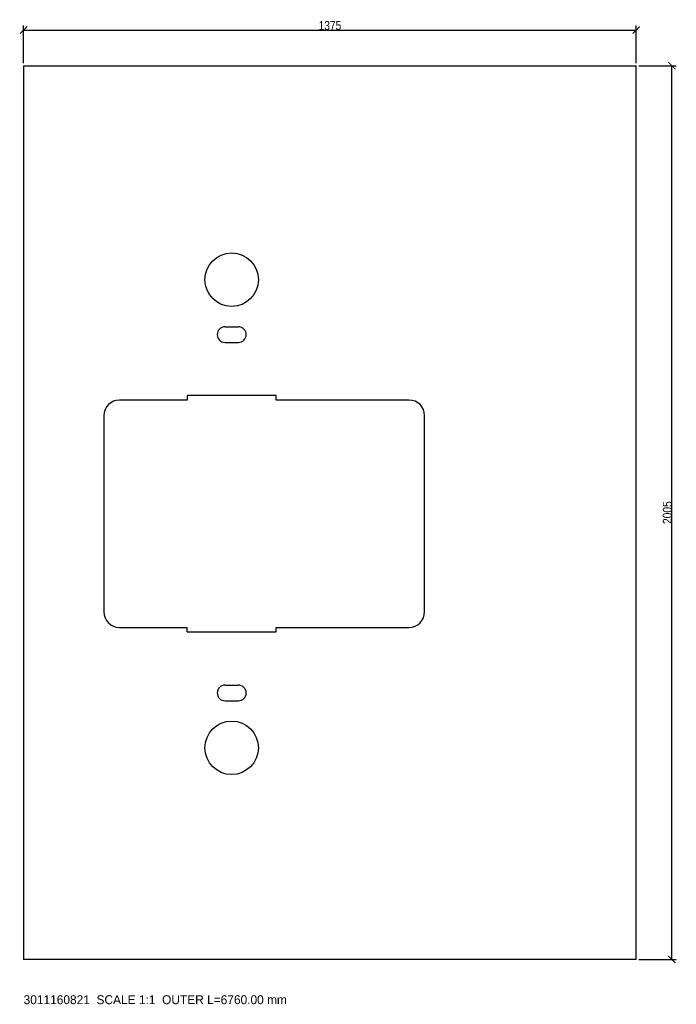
# Model space of a CAD drawing. Header units: millimetres. Extents: x -9 to 1465, y -100 to 2108.
import ezdxf

# ---------------------------------------------------------------- set-up
doc = ezdxf.new("R2010")
doc.units = ezdxf.units.MM
for name, color, linetype in [('ANNOTATION', 3, 'Continuous'), ('CUT_CONTOUR', 7, 'Continuous'), ('DIMENSIONS', 6, 'Continuous')]:
    doc.layers.add(name, color=color, linetype=linetype)
doc.styles.add('OpenSansCondensed-Light', font='OpenSansCondensed-Light.ttf')
doc.dimstyles.new('EZDXF', dxfattribs={"dimtxt": 0.25, "dimasz": 0.175, "dimexe": 0.375, "dimexo": 0.125, "dimgap": 0.1, "dimtad": 1, "dimlfac": 100, "dimzin": 12, "dimdsep": 46, "dimtxsty": 'OpenSansCondensed-Light', "dimblk": 'ARCHTICK', "dimcen": 2.5, "dimazin": 3, "dimtfac": 0.5, "dimtmove": 2, "dimatfit": 3})

# ---------------------------------------------------------------- blocks, each defined once
blk = doc.blocks.new('_ARCHTICK')
at = {"color": 0, "linetype": 'BYBLOCK', "const_width": 0.15}
blk.add_lwpolyline([(-0.5, -0.5), (0.5, 0.5)], dxfattribs=at)

msp = doc.modelspace()

# ---------------------------------------------------------------- linework, layer by layer
at = {"layer": 'CUT_CONTOUR'}
for p, q in [((0, 2005), (0, 0)), ((0, 2005), (1375, 2005)), ((1375, 0), (1375, 2005)), ((452, 1419.5), (482, 1419.5)), ((452, 1384.5), (482, 1384.5)), ((567, 1265), (367, 1265)), ((367, 1265), (367, 1255)), ((567, 1255), (567, 1265)), ((367, 1255), (215, 1255)), ((865, 1255), (567, 1255)), ((180, 1220), (180, 780)), ((900, 780), (900, 1220)), ((215, 745), (367, 745)), ((367, 735), (367, 745)), ((367, 735), (567, 735)), ((567, 735), (567, 745)), ((567, 745), (865, 745)), ((452, 615.5), (482, 615.5)), ((452, 580.5), (482, 580.5)), ((1375, 0), (0, 0))]:
    msp.add_line(p, q, dxfattribs=at)
for centre in [(467, 1525), (467, 475)]:
    msp.add_circle(centre, 60, dxfattribs=at)
for centre, radius, start, end in [((452, 1402), 17.5, 90, 270), ((482, 1402), 17.5, 270, 90), ((215, 1220), 35, 90, 180), ((865, 1220), 35, 0, 90), ((215, 780), 35, 180, 270), ((865, 780), 35, 270, 0), ((452, 598), 17.5, 90, 270), ((482, 598), 17.5, 270, 90)]:
    msp.add_arc(centre, radius, start, end, dxfattribs=at)

# ---------------------------------------------------------------- texts
at = {"layer": 'ANNOTATION'}
msp.add_text('3011160821  SCALE 1:1  OUTER L=6760.00 mm', height=20, dxfattribs=at).set_placement((0, -100))

# ---------------------------------------------------------------- dimensions: what is measured, and where the dimension line sits
at = {"layer": 'DIMENSIONS'}
msp.add_linear_dim(base=(0, 2085), p1=(0, 2005), p2=(1375, 2005), dimstyle='EZDXF', override={"dimtxt": 20, "dimasz": 16, "dimexe": 10, "dimexo": 6, "dimdec": 2, "dimlfac": 1}, dxfattribs=at).render()
msp.add_linear_dim(base=(1455, 0), p1=(1375, 0), p2=(1375, 2005), angle=90, dimstyle='EZDXF', override={"dimtxt": 20, "dimasz": 16, "dimexe": 10, "dimexo": 6, "dimdec": 2, "dimlfac": 1}, dxfattribs=at).render()

doc.saveas('drawing.dxf')
